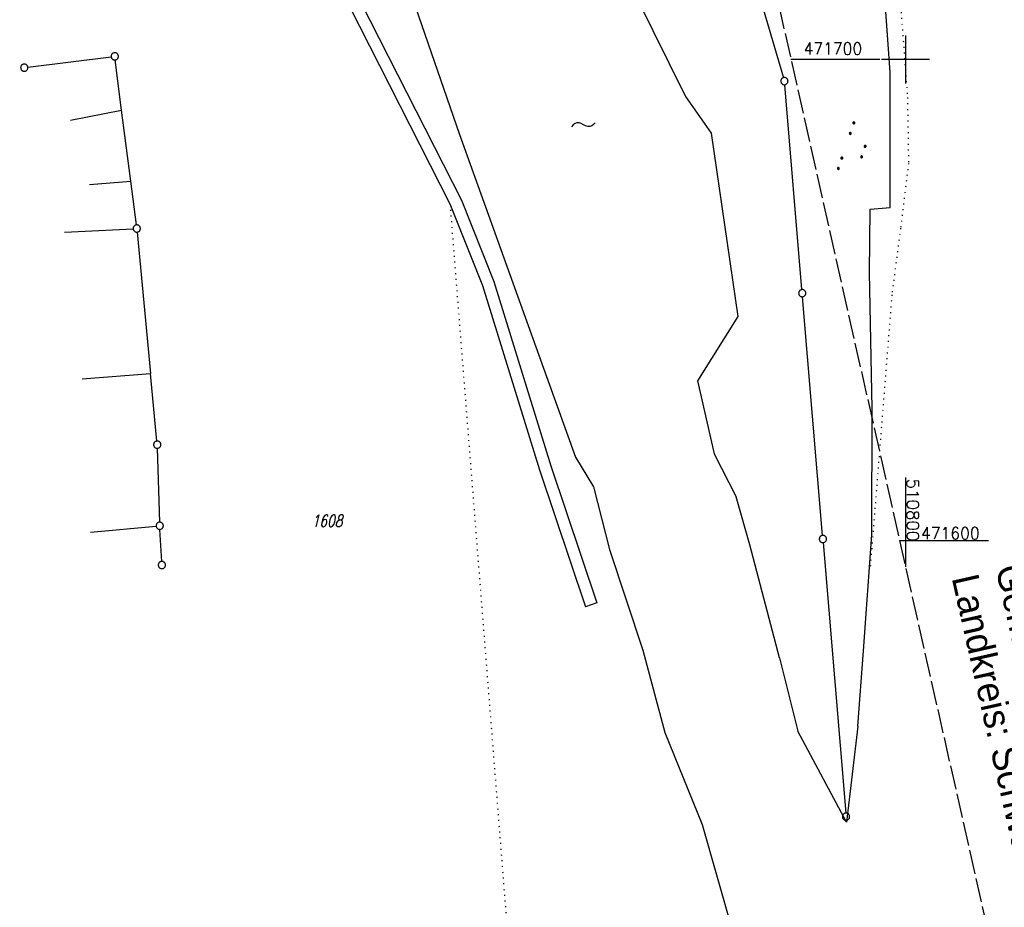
# Model space of a CAD drawing. Extents: x 510526 to 513920, y 467229 to 478797.
# Tile 103 of 256: x 510616 to 510821, y 471524 to 471708. Entities that reach past the tile are written whole.
import ezdxf

# ---------------------------------------------------------------- set-up
doc = ezdxf.new("R2010")
doc.units = 0
doc.header["$LTSCALE"] = 10
doc.header["$MEASUREMENT"] = 0
for name, pattern in [('LT00', [0]), ('LT14', [0.6, 0.5, -0.1]), ('PUNKTX2_STR', [0.6, 0.1, -0.5])]:
    doc.linetypes.add(name, pattern=pattern)
doc.layers.get('0').update_dxf_attribs({"linetype": 'LT00'})
for name, color, linetype in [('--WASSER_GRENZE', 180, 'PUNKTX2_STR'), ('DFK_FLUR_NR', 250, 'LT00'), ('DFK_GZPKT', 250, 'LT00'), ('DFK_KATASTER', 250, 'LT00'), ('DFK_NUTZUNG', 250, 'LT00'), ('DFK_NUTZUNGSGRENZE', 70, 'PUNKTX2_STR'), ('GRENZNAME', 250, 'Continuous'), ('V95_RASTER', 250, 'LT00')]:
    doc.layers.add(name, color=color, linetype=linetype)
doc.layers.add('-BLATT_95-RAND', color=7, linetype='LT14', plot=False)
doc.styles.get("Standard").update_dxf_attribs({"font": 'romans.shx'})
doc.styles.add('UNIR-H', font='unir_h.shx', dxfattribs={"width": 0.8})

# ---------------------------------------------------------------- blocks, each defined once
blk = doc.blocks.new('SYMB7251')
at = {"color": 0, "linetype": 'ByBlock'}
for points in [[(-0.25, 0), (-0.208333, 0.028889), (-0.166667, 0.051111), (-0.125, 0.06), (-0.083333, 0.051111), (-0.041667, 0.028889), (0, 0)], [(0, 0), (0.041667, -0.028889), (0.083333, -0.051111), (0.125, -0.06), (0.166667, -0.051111), (0.208333, -0.028889), (0.25, 0)]]:
    blk.add_lwpolyline(points, dxfattribs=at)
blk = doc.blocks.new('SYMB7010')
at = {"color": 0, "linetype": 'ByBlock'}
for points in [[(-0.031408, 0.499213), (-0.093728, 0.49134), (-0.15457, 0.475719), (-0.212975, 0.452595), (-0.268021, 0.422333), (-0.31884, 0.385411), (-0.36463, 0.342411), (-0.40467, 0.29401), (-0.438329, 0.240973), (-0.465074, 0.184136), (-0.484486, 0.124395), (-0.496256, 0.062692), (-0.5002, 0)], [(-0.5002, 0), (-0.496256, -0.062692), (-0.484486, -0.124395), (-0.465075, -0.184136), (-0.438329, -0.240973), (-0.404671, -0.29401), (-0.36463, -0.342411), (-0.31884, -0.385411), (-0.268021, -0.422333), (-0.212975, -0.452595), (-0.154571, -0.475719), (-0.093728, -0.49134), (-0.031408, -0.499213), (0.031408, -0.499213)], [(0.5002, 0), (0.496256, 0.062692), (0.484485, 0.124395), (0.465074, 0.184136), (0.438329, 0.240973), (0.40467, 0.29401), (0.36463, 0.342411), (0.31884, 0.385411), (0.268021, 0.422333), (0.212975, 0.452595), (0.15457, 0.475719), (0.093728, 0.49134), (0.031408, 0.499213), (-0.031408, 0.499213)], [(0.031408, -0.499213), (0.093728, -0.491341), (0.15457, -0.475719), (0.212975, -0.452595), (0.268021, -0.422333), (0.31884, -0.385411), (0.36463, -0.342411), (0.404671, -0.294011), (0.438329, -0.240974), (0.465075, -0.184136), (0.484486, -0.124395), (0.496256, -0.062692), (0.500201, 0)]]:
    blk.add_lwpolyline(points, dxfattribs=at)
blk = doc.blocks.new('SYMB7111')
at = {"color": 0, "linetype": 'ByBlock'}
for p, q in [((-0.125, 0.172895), (-0.125, 0.207105)), ((-0.12, 0.209164), (-0.12, 0.170836)), ((-0.115, 0.170204), (-0.115, 0.209796)), ((-0.11, 0.209164), (-0.11, 0.170836)), ((-0.105, 0.172895), (-0.105, 0.207105)), ((0.105, 0.172895), (0.105, 0.207105)), ((0.11, 0.209164), (0.11, 0.170836)), ((0.115, 0.170204), (0.115, 0.209796)), ((0.12, 0.209164), (0.12, 0.170836)), ((0.125, 0.172895), (0.125, 0.207105)), ((-0.13, 0.202919), (-0.13, 0.177081)), ((-0.1, 0.202919), (-0.1, 0.177081)), ((-0.095, 0.189874), (-0.095, 0.190146)), ((0.1, 0.202919), (0.1, 0.177081)), ((0.13, 0.202919), (0.13, 0.177081)), ((0.135, 0.189874), (0.135, 0.190146)), ((-0.515, -0.177081), (-0.515, -0.202919)), ((-0.51, -0.207105), (-0.51, -0.172895)), ((-0.505, -0.170836), (-0.505, -0.209164)), ((-0.5, -0.209796), (-0.5, -0.170204)), ((-0.495, -0.170836), (-0.495, -0.209164)), ((-0.49, -0.207105), (-0.49, -0.172895)), ((-0.485, -0.177081), (-0.485, -0.202919)), ((-0.48, -0.190126), (-0.48, -0.189854)), ((-0.285, -0.177081), (-0.285, -0.202919)), ((-0.28, -0.207105), (-0.28, -0.172895)), ((-0.275, -0.170836), (-0.275, -0.209164)), ((-0.27, -0.209796), (-0.27, -0.170204)), ((-0.265, -0.170836), (-0.265, -0.209164)), ((-0.26, -0.207105), (-0.26, -0.172895)), ((-0.255, -0.177081), (-0.255, -0.202919)), ((-0.25, -0.190126), (-0.25, -0.189854)), ((0.255, -0.177081), (0.255, -0.202919)), ((0.26, -0.207105), (0.26, -0.172895)), ((0.265, -0.170836), (0.265, -0.209164)), ((0.27, -0.209796), (0.27, -0.170204)), ((0.275, -0.170836), (0.275, -0.209164)), ((0.28, -0.207105), (0.28, -0.172895)), ((0.285, -0.177081), (0.285, -0.202919)), ((0.29, -0.190126), (0.29, -0.189854)), ((0.485, -0.177081), (0.485, -0.202919)), ((0.49, -0.207105), (0.49, -0.172895)), ((0.495, -0.170836), (0.495, -0.209164)), ((0.5, -0.209796), (0.5, -0.170204)), ((0.505, -0.170836), (0.505, -0.209164)), ((0.51, -0.207105), (0.51, -0.172895)), ((0.515, -0.177081), (0.515, -0.202919)), ((0.52, -0.190126), (0.52, -0.189854))]:
    blk.add_line(p, q, dxfattribs=at)
for points in [[(-0.095, 0.19), (-0.096981, 0.198678), (-0.10253, 0.205637), (-0.11055, 0.209499), (-0.11945, 0.209499), (-0.12747, 0.205637), (-0.133019, 0.198678), (-0.135, 0.19), (-0.133019, 0.181322), (-0.12747, 0.174363), (-0.11945, 0.170501), (-0.11055, 0.170501), (-0.10253, 0.174363), (-0.096981, 0.181322), (-0.095, 0.19)], [(0.135, 0.19), (0.133019, 0.198678), (0.12747, 0.205637), (0.11945, 0.209499), (0.11055, 0.209499), (0.10253, 0.205637), (0.096981, 0.198678), (0.095, 0.19), (0.096981, 0.181322), (0.10253, 0.174363), (0.11055, 0.170501), (0.11945, 0.170501), (0.12747, 0.174363), (0.133019, 0.181322), (0.135, 0.19)], [(-0.48, -0.19), (-0.481981, -0.181322), (-0.48753, -0.174363), (-0.49555, -0.170501), (-0.50445, -0.170501), (-0.51247, -0.174363), (-0.518019, -0.181322), (-0.52, -0.19), (-0.518019, -0.198678), (-0.51247, -0.205637), (-0.50445, -0.209499), (-0.49555, -0.209499), (-0.48753, -0.205637), (-0.481981, -0.198678), (-0.48, -0.19)], [(-0.25, -0.19), (-0.251981, -0.181322), (-0.25753, -0.174363), (-0.26555, -0.170501), (-0.27445, -0.170501), (-0.28247, -0.174363), (-0.288019, -0.181322), (-0.29, -0.19), (-0.288019, -0.198678), (-0.28247, -0.205637), (-0.27445, -0.209499), (-0.26555, -0.209499), (-0.25753, -0.205637), (-0.251981, -0.198678), (-0.25, -0.19)], [(0.29, -0.19), (0.288019, -0.181322), (0.28247, -0.174363), (0.27445, -0.170501), (0.26555, -0.170501), (0.25753, -0.174363), (0.251981, -0.181322), (0.25, -0.19), (0.251981, -0.198678), (0.25753, -0.205637), (0.26555, -0.209499), (0.27445, -0.209499), (0.28247, -0.205637), (0.288019, -0.198678), (0.29, -0.19)], [(0.52, -0.19), (0.518019, -0.181322), (0.51247, -0.174363), (0.50445, -0.170501), (0.49555, -0.170501), (0.48753, -0.174363), (0.481981, -0.181322), (0.48, -0.19), (0.481981, -0.198678), (0.48753, -0.205637), (0.49555, -0.209499), (0.50445, -0.209499), (0.51247, -0.205637), (0.518019, -0.198678), (0.52, -0.19)]]:
    blk.add_lwpolyline(points, dxfattribs=at)

msp = doc.modelspace()

# ---------------------------------------------------------------- linework, layer by layer
at = {"layer": '--WASSER_GRENZE', "ltscale": 0.2}
msp.add_lwpolyline([(510660.57, 472004), (510680.48, 471994.88), (510698.84, 471979), (510714.34, 471961.8), (510723.58, 471951.82), (510732.65, 471938.29), (510744.72, 471915.43), (510758.92, 471877.58), (510767.7, 471856.1), (510772.02, 471842.57), (510774.82, 471821.47), (510776.33, 471813.75), (510782.97, 471789.37), (510786.24, 471773.1), (510792.15, 471747.79), (510795.43, 471732.35), (510797.28, 471724.16), (510799.02, 471711.02), (510800.42, 471692.08), (510800.64, 471678.4), (510798.98, 471664.91), (510797.18, 471651.07), (510792.63, 471593.65)], dxfattribs=at)
at = {"layer": '-BLATT_95-RAND'}
msp.add_lwpolyline([(510736.69, 471875.13), (510940.32, 470972.83), (511220.28, 471036.01), (511016.64, 471938.32), (510736.69, 471875.13)], dxfattribs=at)
at = {"layer": 'DFK_KATASTER'}
for p, q in [((510753.33, 471769.28), (510774.65, 471696.21)), ((510735.86, 471729.64), (510754.32, 471692.27)), ((510796.82, 471697.28), (510794.53, 471729.53)), ((510692.52, 471727.61), (510707.36, 471684.43)), ((510684.51, 471711.03), (510705.4, 471669.96)), ((510686.87, 471711.86), (510707.77, 471670.78)), ((510617.72, 471698.38), (510635.04, 471700.55)), ((510637.21, 471689.43), (510635.88, 471699.9)), ((510796.86, 471669.21), (510796.82, 471697.28)), ((510778.51, 471652.18), (510774.92, 471694.74)), ((510754.32, 471692.27), (510759.63, 471684.66)), ((510626.61, 471687.41), (510637.21, 471689.43)), ((510639.09, 471674.71), (510637.21, 471689.43)), ((510707.36, 471684.43), (510731.49, 471617.33)), ((510759.63, 471684.66), (510765.2, 471646.55)), ((510630.51, 471673.98), (510639.09, 471674.71)), ((510640.26, 471665.6), (510639.09, 471674.71)), ((510705.4, 471669.96), (510712.16, 471653.01)), ((510707.77, 471670.78), (510714.52, 471653.83)), ((510792.57, 471655.71), (510792.67, 471668.86)), ((510792.67, 471668.86), (510796.86, 471669.21)), ((510625.36, 471664.11), (510639.6, 471664.82)), ((510640.42, 471664.11), (510643.2, 471634.72)), ((510793.12, 471627.46), (510792.57, 471655.71)), ((510714.52, 471653.83), (510726.38, 471615.55)), ((510712.16, 471653.01), (510724.02, 471614.72)), ((510782.8, 471601.09), (510778.63, 471650.68)), ((510765.2, 471646.55), (510756.84, 471633.19)), ((510629.02, 471633.65), (510643.2, 471634.72)), ((510644.52, 471620.7), (510643.2, 471634.72)), ((510756.84, 471633.19), (510760.27, 471618.02)), ((510793, 471601.21), (510793.12, 471627.46)), ((510644.61, 471619.2), (510645.1, 471603.84)), ((510731.49, 471617.33), (510735.21, 471611.2)), ((510760.27, 471618.02), (510764.81, 471609.08)), ((510724.02, 471614.72), (510733.53, 471586.22)), ((510726.38, 471615.55), (510735.89, 471587.05)), ((510735.21, 471611.2), (510738.5, 471598.14)), ((510767.69, 471599.1), (510764.81, 471609.08)), ((510630.77, 471601.76), (510644.37, 471603.02)), ((510645.52, 471595.68), (510645.16, 471602.34)), ((510791.3, 471577.13), (510793, 471601.21)), ((510773.86, 471575.67), (510767.69, 471599.1)), ((510782.92, 471599.59), (510787.6, 471543.38)), ((510738.5, 471598.14), (510745.46, 471577.23)), ((510735.89, 471587.05), (510733.53, 471586.22)), ((510745.46, 471577.23), (510750.04, 471560.16)), ((510790.1, 471561.47), (510791.3, 471577.13)), ((510773.86, 471575.67), (510777.64, 471560.43)), ((510790.1, 471561.47), (510787.75, 471541.51)), ((510750.04, 471560.16), (510757.77, 471541.01)), ((510787.75, 471541.51), (510777.64, 471560.43)), ((510757.77, 471541.01), (510764.12, 471518.7)), ((510787.72, 471541.88), (510787.75, 471541.51))]:
    msp.add_line(p, q, dxfattribs=at)
at = {"layer": 'DFK_NUTZUNGSGRENZE', "ltscale": 0.2}
msp.add_line((510705.4, 471669.96), (510717.76, 471513.11), dxfattribs=at)
at = {"layer": 'V95_RASTER'}
for p, q in [((510800, 471705), (510800, 471695)), ((510794.71, 471700), (510776.21, 471700)), ((510805, 471700), (510795, 471700)), ((510800, 471613.09), (510800, 471594.59)), ((510798.78, 471600), (510817.28, 471600))]:
    msp.add_line(p, q, dxfattribs=at)

# ---------------------------------------------------------------- block references
at = {"layer": 'DFK_GZPKT', "xscale": 1.499999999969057, "yscale": 1.5, "zscale": 1.5, "rotation": 251.2881100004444}
for p in [(510635.78, 471700.64), (510616.98, 471698.29), (510774.86, 471695.49), (510640.35, 471664.86), (510778.57, 471651.43), (510644.59, 471619.95), (510645.12, 471603.09), (510782.86, 471600.34), (510645.56, 471594.93), (510787.66, 471542.63)]:
    msp.add_blockref('SYMB7010', p, dxfattribs=at)
at = {"layer": 'DFK_NUTZUNG', "yscale": 10, "zscale": 10}
for name, p, xscale, rotation in [('SYMB7251', (510733.11, 471686.44), 10, 189.58949), ('SYMB7111', (510789.47, 471681.46), 9.99999999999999, 251.28826)]:
    msp.add_blockref(name, p, dxfattribs=dict(at, xscale=xscale, rotation=rotation))

# ---------------------------------------------------------------- texts
at = {"layer": 'DFK_FLUR_NR', "oblique": 13.754, "width": 0.75}
msp.add_text('1608', height=2.5, rotation=-0.0003, dxfattribs=at).set_placement((510676.64, 471602.87))
at = {"layer": 'GRENZNAME', "insert": (510833.26, 471597.62), "char_height": 5.6, "width": 100.22, "attachment_point": 1, "rotation": 282.7179, "style": 'UNIR-H'}
msp.add_mtext('{\\W1;Gemarkung: Schwarzenfeld\\PGemeinde: Schwarzenfeld\\PLandkreis: Schwandorf}', dxfattribs=at)
at = {"layer": 'V95_RASTER'}
for s, rotation, width, p in [(' 471700', 359.9998, 0.948, (510777.21, 471701)), (' 510800', 269.9998, 1.014, (510800.3, 471614.63)), (' 471600', 359.9998, 0.95, (510801.58, 471600.29))]:
    msp.add_text(s, height=2.5, rotation=rotation, dxfattribs=dict(at, width=width)).set_placement(p)

doc.saveas('drawing.dxf')
